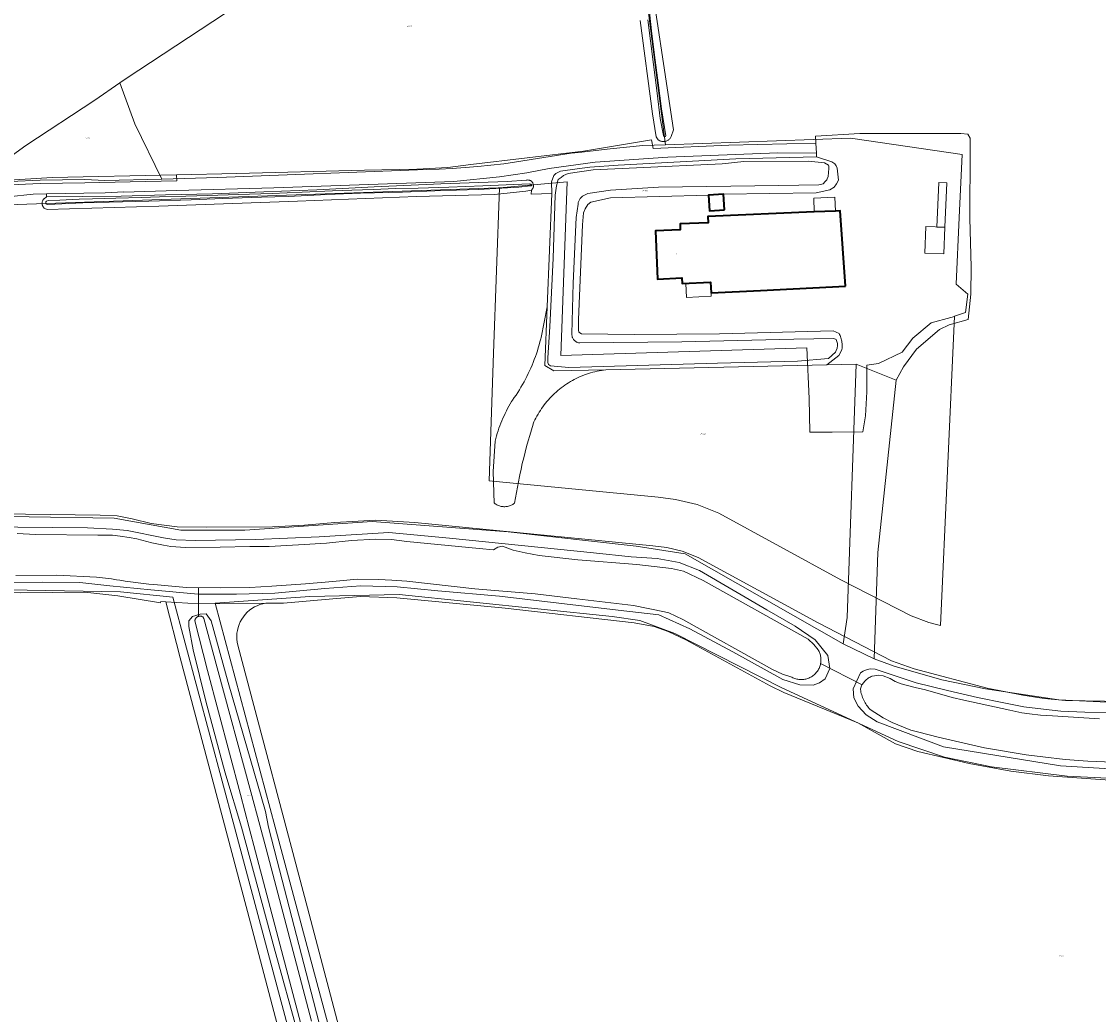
# Model space of a CAD drawing. Header units: metres. Extents: x 250001 to 257773, y 598992 to 609118.
# Tile 233 of 256: x 252673 to 252993, y 601944 to 602239. Entities that reach past the tile are written whole.
import ezdxf
from ezdxf.enums import TextEntityAlignment as Align
from ezdxf.lldxf.tags import DXFTag

# ---------------------------------------------------------------- set-up
doc = ezdxf.new("R2010")
doc.units = ezdxf.units.M
for name, color, linetype, lineweight in [('B-WE-GR-BOUWLAND-GV', 252, 'Continuous', 13), ('B-WE-GR-GROENVOORZIENING-GV', 252, 'Continuous', 18), ('B-WE-KG-GRENS_PERCEEL-G', 150, 'KG-PERCEEL', 18), ('B-WE-KG-GRENS_PERCEEL-S', 150, 'Continuous', 25), ('B-WE-KW-KUNSTWERK_DUIKER-G', 252, 'Continuous', 18), ('B-WE-OG-BEBOUWING-GV', 1, 'Continuous', 35), ('B-WE-OG-BEBOUWING-T18', 7, 'Continuous', 18), ('B-WE-OG-BEBOUWING_LUIFEL-GV', 1, 'Continuous', 18), ('B-WE-OG-BEBOUWING_OVERBOUWING-GV', 1, 'Continuous', 18), ('B-WE-OG-TERREIN_ERF-GV', 7, 'Continuous', 18), ('B-WE-OG-WATER-GV', 252, 'Continuous', 18), ('B-WE-OG-WATER_SLOOT-GV', 252, 'Continuous', 18), ('B-WE-VH-VERHARDING_GESLOTEN-GV', 252, 'Continuous', 18), ('X-XX-AL-REFERENTIE-G', 7, 'Continuous', 18)]:
    doc.layers.add(name, color=color, linetype=linetype, lineweight=lineweight)
doc.styles.add('NLCS-ISO', font='NLCS-ISO.ttf')
doc.styles.add('NLCS-ISO-ANNOTATIEF-T18', font='NLCS-ISO.ttf', dxfattribs={"height": 1.8})
doc.styles.get("Standard").update_dxf_attribs({"font": 'NLCS-ISO.ttf'})
tags = doc.linetypes.add('KG-PERCEEL', pattern='A,5.5,-2,["P",Standard,S=1.8,R=0,X=-0.5,Y=-0.9],-2,5.5,-2,[5,NLCS.SHX,S=0.75,R=0,X=0,Y=0],-2', length=19).pattern_tags.tags
tags[6] = DXFTag(74, 10)

# ---------------------------------------------------------------- blocks, each defined once
blk = doc.blocks.new('SKG-PERCEELNUMMER-SO')
at = {"style": 'NLCS-ISO', "oblique": 10, "flags": 1}
blk.add_attdef('GEMEENTECODE', text='', height=1.8, dxfattribs=at).set_placement((0, 2.6), align=Align.MIDDLE_CENTER)
at = {"style": 'NLCS-ISO', "oblique": 10}
blk.add_attdef('SECTIE', text='', height=1.8, dxfattribs=at).set_placement((-0.5, 0), align=Align.MIDDLE_RIGHT)
blk.add_attdef('PERCEELNUMMER', text='', height=1.8, dxfattribs=at).set_placement((0.5, 0), align=Align.MIDDLE_LEFT)
blk = doc.blocks.new('BS2021-132-Xref-KAD-20210617')
at = {"layer": 'B-WE-KG-GRENS_PERCEEL-G', "flags": 128}
for points in [[(252702.447, 602221.157), (252704.319, 602222.462), (252789.16, 602278.367), (252849.189, 602318.661)], [(252849.189, 602318.661), (252858.895, 602247.399), (252864.62, 602202.781)], [(252658.823, 602191.263), (252674.54, 602202.516), (252695.048, 602216), (252702.447, 602221.157)], [(252702.447, 602221.157), (252706.856, 602208.99), (252714.89, 602192.578)], [(252864.62, 602202.781), (252919.54, 602204.703), (252952.731, 602199.916), (252951.887, 602181.144), (252950.982, 602161.39), (252954.482, 602158.373), (252953.789, 602152.927), (252950.542, 602151.795)], [(252838.891, 602200.507), (252848.129, 602201.536), (252857.91, 602202.546), (252864.62, 602202.781)], [(252820.352, 602197.681), (252836.613, 602200.258)], [(252836.613, 602200.258), (252838.891, 602200.507)], [(252714.89, 602192.578), (252731.591, 602193.019), (252793.477, 602195.421)], [(252820.352, 602197.681), (252816.533, 602197.151), (252812.706, 602196.69), (252808.87, 602196.298), (252805.028, 602195.975), (252801.182, 602195.721), (252797.331, 602195.536), (252793.477, 602195.421)], [(252656.678, 602189.728), (252666.757, 602191.365), (252669.935, 602191.882), (252678.799, 602192.229), (252692.021, 602192.467), (252697.965, 602192.131), (252714.89, 602192.578)], [(252338.905, 602091.188), (252543.585, 602140.098), (252614.206, 602157.282), (252618.162, 602159.071), (252627.885, 602164.383), (252652.57, 602180.482), (252658.439, 602182.752), (252663.308, 602184.716), (252663.336, 602184.723), (252814.877, 602189.942), (252815.264, 602189.976)], [(252815.264, 602189.976), (252813.536, 602140.856), (252812.203, 602102.94), (252862.385, 602098.017), (252867.586, 602097.396), (252874.023, 602095.845), (252880.499, 602093.245), (252916.727, 602073.483), (252937.638, 602062.761), (252942.892, 602060.834), (252945.571, 602060.124), (252946.334, 602059.921), (252950.542, 602151.795)], [(252815.264, 602189.976), (252835.339, 602191.76)], [(252950.542, 602151.795), (252950.496, 602151.779), (252949.417, 602151.483), (252943.585, 602149.889), (252938.111, 602145.328), (252934.973, 602141.105), (252927.924, 602137.767), (252924.428, 602137.255), (252924.463, 602129.311), (252923.999, 602122.208), (252923.247, 602117.456), (252914.174, 602117.402), (252907.464, 602117.341), (252907.26, 602127.375), (252906.624, 602142.436), (252833.524, 602140.153), (252835.339, 602191.76)], [(253201.844, 602144.349), (253201.42, 602144.227), (253189.138, 602141.709), (253176.494, 602140.318), (253164.234, 602140.442), (253147.576, 602142.423), (253135.438, 602144.949), (253123.878, 602147.518), (253116.072, 602148.489), (253110.252, 602148.171), (253104.68, 602146.878), (253097.554, 602143.446), (253087.17, 602136.682), (253084.046, 602134.126), (253081.3, 602130.626), (253078.27, 602125.451), (253075.422, 602119.915), (253073.658, 602113.742), (253072.816, 602107.084), (253073.008, 602100.286), (253074.74, 602093.787), (253082.284, 602074.784), (253085.342, 602064.895), (253087.406, 602056.1), (253086.706, 602047.913), (253084.58, 602040.91), (253080.73, 602032.979), (253074.444, 602026.064), (253066.61, 602020.595), (253058.204, 602016.979), (253047.324, 602014.637), (253038.446, 602013.506), (253028.432, 602013.28), (253012.302, 602013.3), (252999.398, 602013.754), (252978.4, 602015.195), (252967.244, 602016.598), (252954.814, 602018.867), (252939.554, 602022.471), (252932.944, 602024.763), (252921.792, 602031.009), (252899.738, 602040.024), (252895.696, 602041.943), (252870.694, 602055.608), (252865.412, 602058.126), (252861.284, 602059.635), (252855.254, 602060.683), (252816.922, 602065.071), (252784.796, 602068.175), (252773.98, 602068.515)], [(252372.177, 601993.033), (252379.164, 601994.452), (252387.141, 601996.555), (252394.908, 601999.777), (252401.509, 602003.044), (252407.859, 602007.331), (252414.423, 602012.93), (252418.709, 602017.091), (252432.993, 602033.236), (252454.012, 602050.875), (252464.282, 602058.125), (252475.301, 602064.312), (252486.929, 602070.239), (252498.521, 602075.334), (252518.095, 602081.747), (252530.127, 602085.118), (252542.195, 602087.785), (252554.588, 602089.572), (252566.53, 602090.43), (252578.506, 602090.46), (252614.99, 602093.833), (252620.542, 602094.101), (252626.432, 602094.05), (252644.651, 602093.4), (252674.357, 602092.949), (252696.607, 602092.669), (252701.691, 602092.477), (252706.094, 602091.564), (252711.712, 602090.191), (252719.437, 602089.276), (252728.231, 602089.11), (252747.791, 602089.27), (252757.343, 602089.673), (252766.331, 602090.51), (252778.44, 602091.216), (252790.09, 602090.54), (252860.826, 602083.6), (252865.016, 602083.1), (252869.606, 602081.994), (252874.302, 602080.109), (252909.93, 602060.674), (252931.81, 602049.454), (252938.524, 602046.991), (252960.202, 602041.246), (252970.76, 602039.208), (252977.154, 602038.204), (252983.53, 602037.586), (253018.336, 602036.978), (253030.418, 602036.692), (253039.448, 602037.09)], [(252290.096, 601963.77), (252290.487, 601963.78), (252293.205, 601964.452), (252296.849, 601965.12), (252303.875, 601966.057), (252309.429, 601966.756), (252322.648, 601967.794), (252338.052, 601968.346), (252353.835, 601968.884), (252362.935, 601969.466), (252370.689, 601970.591), (252377.919, 601972.095), (252390.682, 601975.63), (252406.489, 601981.16), (252411.557, 601983.504), (252414.601, 601985.086), (252418.362, 601987.571), (252425.841, 601993.731), (252431.071, 601998.314), (252437.825, 602004.815), (252445.419, 602012.723), (252451.027, 602019.342), (252458.653, 602026.649), (252464.357, 602031.454), (252470.402, 602035.754), (252482.391, 602042.522), (252491.509, 602047.487), (252497.473, 602050.464), (252509.427, 602055.257), (252518.739, 602058.609), (252530.051, 602061.906), (252535.504, 602063.391), (252542.414, 602065.038), (252548.617, 602066.097), (252554.71, 602066.837), (252560.786, 602067.41), (252572.251, 602067.99), (252579.743, 602068.223), (252605.09, 602070.412), (252618.093, 602071.276), (252672.783, 602069.599), (252692.067, 602069.798), (252701.8, 602068.742), (252714.555, 602066.655), (252714.662, 602067.016), (252716.143, 602066.925)], [(252773.98, 602068.515), (252765.791, 602067.878), (252751.094, 602066.591), (252745.804, 602066.536)], [(252765.058, 601881.205), (252741.264, 601971.503), (252720.395, 602050.345), (252716.143, 602066.925)], [(252745.804, 602066.536), (252725.89, 602066.329), (252716.143, 602066.925)], [(252737.512, 602054.066), (252737.333, 602054.935), (252737.232, 602055.816), (252737.207, 602056.703), (252737.261, 602057.588), (252737.392, 602058.466), (252737.599, 602059.328), (252737.881, 602060.169), (252738.236, 602060.983), (252738.661, 602061.762), (252739.152, 602062.5), (252739.706, 602063.193), (252740.318, 602063.835), (252740.985, 602064.42), (252741.7, 602064.945), (252742.459, 602065.405), (252743.254, 602065.797), (252744.082, 602066.118), (252744.934, 602066.365), (252745.804, 602066.536)], [(252781.266, 601888.373), (252758.18, 601975.986), (252737.512, 602054.066)]]:
    blk.add_lwpolyline(points, dxfattribs=at)
at = {"layer": 'B-WE-KG-GRENS_PERCEEL-S', "xscale": 0.2, "yscale": 0.2, "zscale": 0.2}
for p, values in [((252788.327, 602237.937), {'PERCEELNUMMER': '454', 'SECTIE': 'M'}), ((252692.597, 602204.8), {'PERCEELNUMMER': '455', 'SECTIE': 'M'}), ((252858.284, 602189.152), {'PERCEELNUMMER': '456', 'SECTIE': 'M'}), ((252875.522, 602116.839), {'PERCEELNUMMER': '548', 'SECTIE': 'M'}), ((252740.862, 602009.398), {'PERCEELNUMMER': '224', 'SECTIE': 'M'}), ((252982.02, 601961.718), {'PERCEELNUMMER': '200', 'SECTIE': 'M'})]:
    blk.add_blockref('SKG-PERCEELNUMMER-SO', p, dxfattribs=at).add_auto_attribs(values)
blk = doc.blocks.new('BS2021-132-Xref-BGT-GRIJS-20210617-aangepast')
at = {"layer": 'B-WE-GR-BOUWLAND-GV', "flags": 128}
for points in [[(252667.997, 602192.119), (252682.328, 602193.024), (252719.316, 602193.832), (252737.241, 602194.224), (252775.182, 602195.177), (252790.74, 602195.494), (252799.947, 602195.971), (252806.774, 602196.923), (252840.27, 602200.892), (252860.431, 602204.226), (252860.915, 602201.676), (252883.428, 602202.699), (252909.31, 602203.201), (252909.233, 602205.349), (252922.384, 602206.14), (252952.374, 602206.14), (252954.412, 602205.919), (252955.152, 602204.755), (252955.152, 602201.156), (252955.047, 602180.942), (252955.47, 602166.443), (252955.33, 602158.369), (252954.599, 602150.873), (252948.871, 602149.225), (252946.026, 602147.911), (252939.24, 602142.001), (252935.299, 602136.747), (252933.11, 602132.807), (252927.731, 602081.617), (252926.631, 602049.991), (252932.541, 602047.797), (252946.687, 602043.723), (252959.698, 602041.13), (252981.541, 602037.803), (252997.807, 602036.988)], [(252859.128, 602259.182), (252866.935, 602207.178), (252866.299, 602205.269), (252866.266, 602205.189), (252866.179, 602205.01), (252866.077, 602204.838), (252865.963, 602204.674), (252865.835, 602204.521), (252865.696, 602204.378), (252865.545, 602204.247), (252865.385, 602204.128), (252865.215, 602204.023), (252865.038, 602203.931), (252864.854, 602203.854), (252864.664, 602203.792), (252864.47, 602203.745), (252864.273, 602203.714), (252864.074, 602203.699), (252863.874, 602203.699), (252863.675, 602203.716), (252863.478, 602203.749), (252863.285, 602203.797), (252863.095, 602203.861), (252862.912, 602203.939), (252862.435, 602204.205), (252861.836, 602205.107), (252860.79, 602211.973), (252857.076, 602239.706)], [(252624.834, 602093.021), (252700.774, 602091.768), (252720.574, 602088.26), (252739.622, 602088.26), (252777.467, 602090.766), (252817.818, 602087.758), (252855.914, 602083.498), (252870.45, 602081.242), (252917.407, 602054.411), (252918.566, 602062.244), (252921.309, 602137.589), (252912.508, 602137.388), (252846.834, 602135.89), (252846.212, 602135.81), (252845.563, 602135.71), (252844.917, 602135.594), (252844.275, 602135.463), (252843.635, 602135.316), (252842.999, 602135.153), (252842.367, 602134.975), (252841.74, 602134.782), (252841.118, 602134.573), (252840.501, 602134.349), (252839.89, 602134.11), (252839.285, 602133.857), (252838.686, 602133.589), (252838.094, 602133.306), (252837.508, 602133.009), (252836.931, 602132.698), (252836.361, 602132.372), (252835.799, 602132.033), (252835.245, 602131.68), (252834.701, 602131.314), (252834.165, 602130.935), (252833.639, 602130.543), (252833.122, 602130.138), (252832.616, 602129.721), (252832.12, 602129.291), (252831.635, 602128.85), (252831.16, 602128.396), (252830.696, 602127.932), (252830.245, 602127.456), (252829.804, 602126.969), (252829.376, 602126.472), (252828.96, 602125.964), (252828.557, 602125.446), (252828.166, 602124.919), (252827.788, 602124.383), (252827.424, 602123.837), (252827.073, 602123.282), (252826.735, 602122.72), (252826.411, 602122.149), (252826.102, 602121.57), (252825.806, 602120.984), (252825.525, 602120.391), (252825.259, 602119.792), (252825.237, 602119.741), (252824.737, 602118.08), (252824.252, 602116.414), (252823.782, 602114.743), (252823.328, 602113.068), (252822.89, 602111.389), (252822.467, 602109.707), (252822.059, 602108.02), (252821.667, 602106.33), (252821.291, 602104.636), (252821.183, 602104.137), (252819.701, 602096.221), (252819.477, 602096.058), (252819.243, 602095.907), (252819.001, 602095.77), (252818.752, 602095.648), (252818.496, 602095.54), (252818.235, 602095.446), (252817.968, 602095.369), (252817.698, 602095.306), (252817.424, 602095.259), (252817.148, 602095.228), (252816.871, 602095.213), (252816.593, 602095.214), (252816.316, 602095.231), (252816.04, 602095.264), (252815.767, 602095.313), (252815.497, 602095.377), (252815.231, 602095.457), (252814.97, 602095.552), (252814.715, 602095.662), (252814.466, 602095.786), (252814.226, 602095.925), (252813.993, 602096.077), (252813.77, 602096.242), (252813.697, 602096.301), (252813.411, 602105.623), (252814, 602114.675), (252814.192, 602115.452), (252814.401, 602116.225), (252814.624, 602116.993), (252814.863, 602117.757), (252815.117, 602118.516), (252815.386, 602119.269), (252815.67, 602120.018), (252815.97, 602120.76), (252816.284, 602121.496), (252816.612, 602122.226), (252816.955, 602122.949), (252817.313, 602123.665), (252817.684, 602124.373), (252818.07, 602125.074), (252818.47, 602125.768), (252818.883, 602126.453), (252819.144, 602126.87), (252819.672, 602127.619), (252820.187, 602128.378), (252820.689, 602129.145), (252821.177, 602129.921), (252821.652, 602130.706), (252822.113, 602131.498), (252822.56, 602132.299), (252822.992, 602133.107), (252823.411, 602133.923), (252823.816, 602134.746), (252824.206, 602135.576), (252824.581, 602136.412), (252824.942, 602137.255), (252825.288, 602138.104), (252825.619, 602138.959), (252825.935, 602139.819), (252826.236, 602140.685), (252826.522, 602141.557), (252826.793, 602142.433), (252827.049, 602143.313), (252827.288, 602144.198), (252827.513, 602145.087), (252827.613, 602145.503), (252829.432, 602154.608), (252830.839, 602188.273), (252824.723, 602188.055), (252824.79, 602189.294), (252823.095, 602189.026), (252813.741, 602188.008), (252790.636, 602187.366), (252755.214, 602185.981), (252714.073, 602184.549), (252680.814, 602183.5), (252680.134, 602183.842), (252679.997, 602183.948), (252679.87, 602184.066), (252679.755, 602184.195), (252679.652, 602184.334), (252679.563, 602184.482), (252679.487, 602184.637), (252679.427, 602184.799), (252679.381, 602184.966), (252679.351, 602185.136), (252679.337, 602185.309), (252679.339, 602185.482), (252679.356, 602185.654), (252679.39, 602185.823), (252679.439, 602185.989), (252679.504, 602186.15), (252679.582, 602186.304), (252679.675, 602186.449), (252679.781, 602186.586), (252679.899, 602186.713), (252679.935, 602186.747), (252680.668, 602187.312), (252680.616, 602188.152), (252676.683, 602188.052), (252669.223, 602187.335)], [(253000, 602014.361), (252984.025, 602015.101), (252961.536, 602017.88), (252947.513, 602020.79), (252933.754, 602025.42), (252899.226, 602041.427), (252867.344, 602057.567), (252857.025, 602061.403), (252848.728, 602062.563), (252785.455, 602069.076), (252758.864, 602068.547), (252730.818, 602066.563), (252748.639, 602000), (252780.972, 601879.238), (252785.778, 601881.367), (252896.787, 601930.534), (252900.161, 601931.433), (253000, 601902.165)], [(252575.521, 601796.036), (252768.22, 601881.516), (252767.67, 601883.572), (252736.501, 602000), (252718.214, 602068.312), (252702.603, 602069.899), (252630.372, 602071.222)]]:
    blk.add_lwpolyline(points, dxfattribs=at)
at = {"layer": 'B-WE-GR-GROENVOORZIENING-GV', "flags": 128}
for points in [[(252997.807, 602036.988), (252981.541, 602037.803), (252959.698, 602041.13), (252946.687, 602043.723), (252932.541, 602047.797), (252926.631, 602049.991), (252926.609, 602049.999), (252917.407, 602054.411), (252870.45, 602081.242), (252855.914, 602083.498), (252817.818, 602087.758), (252777.467, 602090.766), (252739.622, 602088.26), (252720.574, 602088.26), (252700.774, 602091.768), (252624.834, 602093.021)], [(252661.592, 602089.246), (252692.865, 602088.927), (252700.216, 602088.564), (252704.668, 602088.145), (252715.422, 602085.975), (252719.189, 602085.322), (252724.819, 602085.132), (252742.891, 602085.42), (252761.686, 602086.232), (252782.42, 602087.557), (252800.399, 602085.834), (252843.182, 602081.531), (252854.416, 602080.349), (252854.408, 602080.344), (252862.138, 602079.838), (252868.709, 602078.648), (252874.711, 602076.214), (252894.742, 602064.519), (252903.149, 602059.666), (252909.103, 602055.657), (252912.891, 602051.013), (252913.453, 602047.111), (252912.055, 602044.071), (252910.326, 602042.907), (252908.5, 602042.198), (252904.498, 602042.268), (252899.47, 602043.868), (252884.662, 602052.035), (252871.801, 602058.909), (252862.606, 602063.121), (252850.563, 602064.42), (252815.286, 602068.596), (252796.952, 602070.257), (252784.882, 602071.426), (252774.08, 602071.698), (252763.369, 602070.941), (252748.529, 602069.497), (252737.078, 602069.261), (252725.686, 602069.228), (252711.647, 602070.518), (252699.422, 602071.696), (252690.602, 602072.647), (252679.528, 602072.767), (252663.929, 602072.635)], [(252630.372, 602071.222), (252702.603, 602069.899), (252718.214, 602068.312), (252736.501, 602000), (252767.67, 601883.572), (252768.22, 601881.516), (252575.521, 601796.036)], [(252780.972, 601879.238), (252748.639, 602000), (252730.818, 602066.563), (252758.864, 602068.547), (252785.455, 602069.076), (252848.728, 602062.563), (252857.025, 602061.403), (252867.344, 602057.567), (252899.226, 602041.427), (252933.754, 602025.42), (252947.513, 602020.79), (252961.536, 602017.88), (252984.025, 602015.101), (253000, 602014.361)], [(253000, 602017.12), (252981.975, 602018.17), (252947.232, 602023.884), (252927.534, 602031.229), (252924.265, 602033.376), (252921.857, 602035.904), (252920.598, 602038.378), (252920.335, 602041.039), (252922.517, 602045.823), (252923.396, 602046.34), (252924.496, 602046.8), (252925.537, 602046.982), (252926.888, 602046.924), (252927.203, 602046.811), (252939.132, 602042.886), (252948.391, 602040.544), (252957.303, 602038.476), (252965.19, 602036.888), (252971.14, 602035.71), (252976.95, 602035.022), (252982.052, 602034.489), (252989.229, 602034.191), (253000, 602033.93)], [(252670.036, 602190.885), (252678.809, 602191.229), (252692.01, 602191.466), (252705.473, 602191.708), (252719.355, 602192.027), (252719.316, 602193.832), (252682.328, 602193.024), (252667.997, 602192.119)], [(252755.498, 601937.974), (252748.269, 601964.074), (252738.595, 602000), (252733.912, 602015.445), (252733.267, 602017.941), (252728.026, 602037.43), (252724.249, 602052.635), (252722.988, 602059.653), (252722.945, 602061.296), (252724.018, 602062.55), (252726.352, 602063.316), (252728.071, 602063.327), (252729.593, 602061.304), (252734.62, 602042.963), (252745.702, 602004.614), (252746.577, 602000), (252749.208, 601989.946), (252759.964, 601948.266), (252771.119, 601905.2)]]:
    blk.add_lwpolyline(points, dxfattribs=at)
for points in [[(252909.437, 602200.308), (252898.007, 602200.381), (252865.329, 602199.09), (252843.733, 602197.579), (252830.055, 602195.714), (252823.443, 602194.401), (252815.313, 602193.239), (252801.723, 602191.901), (252748.251, 602189.979), (252719.395, 602189.135), (252703.493, 602188.732), (252703.495, 602188.738), (252698.125, 602188.443), (252691.703, 602188.424), (252691.706, 602188.433), (252680.616, 602188.152), (252680.668, 602187.312), (252691.434, 602187.349), (252702.821, 602187.534), (252716.02, 602187.843), (252729.948, 602188.228), (252745.259, 602188.734), (252760.946, 602189.399), (252778.05, 602190.259), (252797.848, 602191.128), (252817.523, 602191.831), (252823.181, 602192.23), (252823.343, 602192.27), (252823.508, 602192.295), (252823.676, 602192.304), (252823.843, 602192.297), (252824.008, 602192.274), (252824.171, 602192.235), (252824.33, 602192.181), (252824.482, 602192.111), (252824.627, 602192.028), (252824.764, 602191.931), (252824.89, 602191.822), (252825.006, 602191.701), (252825.109, 602191.57), (252825.16, 602191.496), (252825.382, 602190.613), (252825.377, 602190.448), (252825.356, 602190.285), (252825.32, 602190.125), (252825.268, 602189.969), (252825.201, 602189.818), (252825.12, 602189.675), (252825.026, 602189.541), (252824.918, 602189.416), (252824.8, 602189.302), (252824.79, 602189.294), (252824.723, 602188.055), (252830.839, 602188.273), (252830.72, 602191.734), (252831.463, 602193.673), (252832.008, 602194.216), (252833.436, 602194.905), (252838.381, 602195.619), (252842.168, 602196.08), (252850.582, 602196.665), (252885.541, 602198.631), (252909.496, 602199.171)], [(252828.703, 602137.155), (252829.432, 602154.608), (252827.613, 602145.503), (252827.513, 602145.087), (252827.288, 602144.198), (252827.049, 602143.313), (252826.793, 602142.433), (252826.522, 602141.557), (252826.236, 602140.685), (252825.935, 602139.819), (252825.619, 602138.959), (252825.288, 602138.104), (252824.942, 602137.255), (252824.581, 602136.412), (252824.206, 602135.576), (252823.816, 602134.746), (252823.411, 602133.923), (252822.992, 602133.107), (252822.56, 602132.299), (252822.113, 602131.498), (252821.652, 602130.706), (252821.177, 602129.921), (252820.689, 602129.145), (252820.187, 602128.378), (252819.672, 602127.619), (252819.144, 602126.87), (252818.883, 602126.453), (252818.47, 602125.768), (252818.07, 602125.074), (252817.684, 602124.373), (252817.313, 602123.665), (252816.955, 602122.949), (252816.612, 602122.226), (252816.284, 602121.496), (252815.97, 602120.76), (252815.67, 602120.018), (252815.386, 602119.269), (252815.117, 602118.516), (252814.863, 602117.757), (252814.624, 602116.993), (252814.401, 602116.225), (252814.192, 602115.452), (252814, 602114.675), (252813.411, 602105.623), (252813.697, 602096.301), (252813.77, 602096.242), (252813.993, 602096.077), (252814.226, 602095.925), (252814.466, 602095.786), (252814.715, 602095.662), (252814.97, 602095.552), (252815.231, 602095.457), (252815.497, 602095.377), (252815.767, 602095.313), (252816.04, 602095.264), (252816.316, 602095.231), (252816.593, 602095.214), (252816.871, 602095.213), (252817.148, 602095.228), (252817.424, 602095.259), (252817.698, 602095.306), (252817.968, 602095.369), (252818.235, 602095.446), (252818.496, 602095.54), (252818.752, 602095.648), (252819.001, 602095.77), (252819.243, 602095.907), (252819.477, 602096.058), (252819.701, 602096.221), (252821.183, 602104.137), (252821.291, 602104.636), (252821.667, 602106.33), (252822.059, 602108.02), (252822.467, 602109.707), (252822.89, 602111.389), (252823.328, 602113.068), (252823.782, 602114.743), (252824.252, 602116.414), (252824.737, 602118.08), (252825.237, 602119.741), (252825.259, 602119.792), (252825.525, 602120.391), (252825.806, 602120.984), (252826.102, 602121.57), (252826.411, 602122.149), (252826.735, 602122.72), (252827.073, 602123.282), (252827.424, 602123.837), (252827.788, 602124.383), (252828.166, 602124.919), (252828.557, 602125.446), (252828.96, 602125.964), (252829.376, 602126.472), (252829.804, 602126.969), (252830.245, 602127.456), (252830.696, 602127.932), (252831.16, 602128.396), (252831.635, 602128.85), (252832.12, 602129.291), (252832.616, 602129.721), (252833.122, 602130.138), (252833.639, 602130.543), (252834.165, 602130.935), (252834.701, 602131.314), (252835.245, 602131.68), (252835.799, 602132.033), (252836.361, 602132.372), (252836.931, 602132.698), (252837.508, 602133.009), (252838.094, 602133.306), (252838.686, 602133.589), (252839.285, 602133.857), (252839.89, 602134.11), (252840.501, 602134.349), (252841.118, 602134.573), (252841.74, 602134.782), (252842.367, 602134.975), (252842.999, 602135.153), (252843.635, 602135.316), (252844.275, 602135.463), (252844.917, 602135.594), (252845.563, 602135.71), (252846.212, 602135.81), (252846.834, 602135.89), (252831.428, 602135.539)], [(252933.11, 602132.807), (252921.309, 602137.589), (252918.566, 602062.244), (252917.407, 602054.411), (252926.609, 602049.999), (252926.631, 602049.991), (252927.731, 602081.617)]]:
    blk.add_lwpolyline(points, close=True, dxfattribs=at)
at = {"layer": 'B-WE-KW-KUNSTWERK_DUIKER-G', "flags": 128}
for points in [[(252725.852, 602071.137), (252725.774, 602062.611)], [(252910.693, 602048.601), (252923.012, 602042.243)]]:
    blk.add_lwpolyline(points, dxfattribs=at)
at = {"layer": 'B-WE-OG-BEBOUWING-GV', "flags": 128}
for points in [[(252882.093, 602183.404), (252881.809, 602188.104), (252877.428, 602187.84), (252877.712, 602183.14)], [(252918.086, 602160.774), (252916.53, 602183.14), (252915.101, 602183.08), (252908.832, 602182.814), (252877.19, 602181.485), (252877.269, 602179.598), (252868.932, 602179.247), (252869.004, 602177.529), (252861.615, 602177.218), (252862.22, 602162.84), (252869.451, 602163.218), (252869.54, 602161.51), (252877.998, 602161.94), (252878.161, 602158.744), (252892.852, 602159.491)]]:
    blk.add_lwpolyline(points, close=True, dxfattribs=at)
at = {"layer": 'B-WE-OG-BEBOUWING_LUIFEL-GV', "flags": 128}
for points in [[(252945.874, 602191.554), (252945.276, 602178.326), (252947.608, 602178.249), (252948.192, 602191.449)], [(252878.22, 602157.801), (252878.161, 602158.744), (252877.998, 602161.94), (252870.672, 602161.568), (252870.883, 602157.404)]]:
    blk.add_lwpolyline(points, close=True, dxfattribs=at)
at = {"layer": 'B-WE-OG-BEBOUWING_OVERBOUWING-GV', "flags": 128}
for points in [[(252915.101, 602183.08), (252914.928, 602187.15), (252908.659, 602186.883), (252908.832, 602182.814)], [(252941.931, 602178.437), (252941.67, 602170.556), (252947.338, 602170.387), (252947.608, 602178.249)]]:
    blk.add_lwpolyline(points, close=True, dxfattribs=at)
at = {"layer": 'B-WE-OG-TERREIN_ERF-GV', "flags": 128}
for points in [[(252955.047, 602180.942), (252955.152, 602201.156), (252955.152, 602204.755), (252954.412, 602205.919), (252952.374, 602206.14), (252922.384, 602206.14), (252909.233, 602205.349), (252909.31, 602203.201), (252909.437, 602200.308), (252909.496, 602199.171), (252914.057, 602197.725), (252914.956, 602197.112), (252915.348, 602196.538), (252915.591, 602195.835), (252916.022, 602192.275), (252915.464, 602191.15), (252914.776, 602190.173), (252913.427, 602189.385), (252909.345, 602188.513), (252881.809, 602188.104), (252882.093, 602183.404), (252877.712, 602183.14), (252877.428, 602187.84), (252848.217, 602186.99), (252842.465, 602185.76), (252841.494, 602185.006), (252840.686, 602183.748), (252840.282, 602182.525), (252839.978, 602179), (252838.735, 602150.882), (252838.751, 602147.795), (252838.817, 602147.062), (252839.663, 602146.574), (252855.306, 602146.429), (252880.636, 602146.594), (252914.452, 602147.523), (252916.192, 602146.724), (252916.35, 602146.408), (252916.494, 602146.085), (252916.623, 602145.756), (252916.738, 602145.421), (252916.837, 602145.082), (252916.92, 602144.738), (252916.988, 602144.391), (252917.04, 602144.041), (252917.076, 602143.69), (252917.097, 602143.337), (252917.101, 602142.983), (252917.089, 602142.63), (252917.062, 602142.277), (252917.018, 602141.927), (252917.005, 602141.843), (252916.075, 602140.147), (252912.508, 602137.388), (252921.309, 602137.589), (252933.11, 602132.807), (252935.299, 602136.747), (252939.24, 602142.001), (252946.026, 602147.911), (252948.871, 602149.225), (252954.599, 602150.873), (252955.33, 602158.369), (252955.47, 602166.443)], [(252918.086, 602160.774), (252892.852, 602159.491), (252878.161, 602158.744), (252877.998, 602161.94), (252869.54, 602161.51), (252869.451, 602163.218), (252862.22, 602162.84), (252861.615, 602177.218), (252869.004, 602177.529), (252868.932, 602179.247), (252877.269, 602179.598), (252877.19, 602181.485), (252908.832, 602182.814), (252908.659, 602186.883), (252914.928, 602187.15), (252915.101, 602183.08), (252916.53, 602183.14)], [(252941.931, 602178.437), (252947.608, 602178.249), (252947.338, 602170.387), (252941.67, 602170.556)]]:
    blk.add_lwpolyline(points, close=True, dxfattribs=at)
at = {"layer": 'B-WE-OG-WATER-GV', "flags": 128}
for points in [[(252993.566, 602032.212), (252979.659, 602033.041), (252976.078, 602033.222), (252972.749, 602033.666), (252970.487, 602033.972), (252966.959, 602034.702), (252953.295, 602037.695), (252949.797, 602038.522), (252941.885, 602040.802), (252938.841, 602041.51), (252934.692, 602042.613), (252932.874, 602043.25), (252931.404, 602044.153), (252929.292, 602044.978), (252928, 602045.111), (252926.072, 602044.877), (252925.963, 602044.834), (252925.679, 602044.71), (252925.403, 602044.572), (252925.134, 602044.42), (252924.873, 602044.254), (252924.621, 602044.074), (252924.379, 602043.882), (252924.147, 602043.678), (252923.926, 602043.462), (252923.716, 602043.235), (252923.518, 602042.997), (252923.333, 602042.749), (252923.161, 602042.493), (252923.002, 602042.227), (252922.858, 602041.954), (252922.727, 602041.673), (252922.612, 602041.387), (252922.511, 602041.094), (252922.539, 602040.894), (252922.608, 602040.481), (252922.692, 602040.072), (252922.792, 602039.666), (252922.907, 602039.264), (252923.038, 602038.867), (252923.184, 602038.475), (252923.344, 602038.089), (252923.52, 602037.71), (252923.709, 602037.337), (252923.913, 602036.972), (252924.131, 602036.615), (252924.362, 602036.267), (252924.606, 602035.928), (252924.863, 602035.598), (252925.133, 602035.278), (252925.414, 602034.969), (252929.335, 602032.476), (252932.008, 602031.051), (252937.502, 602028.816), (252939.901, 602028.159), (252945.603, 602026.734), (252952.049, 602025.197), (252959.432, 602023.551), (252971.786, 602021.496), (252976.699, 602020.828), (252983.418, 602020.071), (252990.13, 602019.635), (253000, 602019.209)], [(252859.331, 602239.942), (252860.994, 602226.582), (252862.169, 602218.141), (252863.044, 602210.608), (252863.977, 602205.497), (252864.063, 602205.227), (252864.255, 602205.181), (252864.566, 602205.188), (252864.712, 602205.442), (252863.466, 602213.399), (252862.456, 602221.13), (252861.538, 602227.899), (252860.515, 602235.77), (252859.665, 602244.017)], [(252671.53, 602074.783), (252683.722, 602074.902), (252695.536, 602074.251), (252699.979, 602073.74), (252701.483, 602073.52), (252702.414, 602073.373), (252704.01, 602073.085), (252711.074, 602072.206), (252713.601, 602071.986), (252716.789, 602071.696), (252722.212, 602071.174), (252732.485, 602071.069), (252741.079, 602071.203), (252747.603, 602071.635), (252757.629, 602072.332), (252765.771, 602072.98), (252772.946, 602073.692), (252779.309, 602073.549), (252783.305, 602073.388), (252787.698, 602073.107), (252807.933, 602070.821), (252825.912, 602069.267), (252838.231, 602067.83), (252855.082, 602065.808), (252864.28, 602064.014), (252865.646, 602063.71), (252869.798, 602061.705), (252896.44, 602046.787), (252899.331, 602045.424), (252902.161, 602044.532), (252902.435, 602044.394), (252902.715, 602044.27), (252903.001, 602044.161), (252903.292, 602044.068), (252903.588, 602043.989), (252903.888, 602043.927), (252904.19, 602043.88), (252904.495, 602043.848), (252904.8, 602043.833), (252905.106, 602043.834), (252905.412, 602043.851), (252905.716, 602043.883), (252906.019, 602043.932), (252906.318, 602043.996), (252906.613, 602044.076), (252906.904, 602044.171), (252907.19, 602044.282), (252907.469, 602044.407), (252907.742, 602044.546), (252908.006, 602044.699), (252908.263, 602044.867), (252908.51, 602045.047), (252908.748, 602045.24), (252908.975, 602045.445), (252909.191, 602045.661), (252909.396, 602045.889), (252909.588, 602046.127), (252909.768, 602046.375), (252909.935, 602046.632), (252910.087, 602046.897), (252910.226, 602047.17), (252910.35, 602047.45), (252910.46, 602047.735), (252910.555, 602048.027), (252910.634, 602048.322), (252910.697, 602048.622), (252910.745, 602048.924), (252910.777, 602049.228), (252910.793, 602049.534), (252910.793, 602049.84), (252910.777, 602050.146), (252910.745, 602050.45), (252910.698, 602050.753), (252910.634, 602051.052), (252910.555, 602051.348), (252910.461, 602051.639), (252910.352, 602051.925), (252910.227, 602052.205), (252910.089, 602052.477), (252909.978, 602052.672), (252908.664, 602054.305), (252906.959, 602055.796), (252875.806, 602073.24), (252869.944, 602076.071), (252866.415, 602076.857), (252856.122, 602077.996), (252838.541, 602079.385), (252827.102, 602080.756), (252822.908, 602081.479), (252819.339, 602082.341), (252816.188, 602083.451), (252814.758, 602083.197), (252813.536, 602082.412), (252809.243, 602082.752), (252787.697, 602084.829), (252783.208, 602085.415), (252778.555, 602085.558), (252771.284, 602085.195), (252763.848, 602084.389), (252755.528, 602083.85), (252746.855, 602083.425), (252741.111, 602083.365), (252732.212, 602083.179), (252721.994, 602083.091), (252717.6, 602083.417), (252715.398, 602083.755), (252711.914, 602084.498), (252707.499, 602085.613), (252705.179, 602086.041), (252702.538, 602086.484), (252700.233, 602086.741), (252695.935, 602086.718), (252677.42, 602086.942), (252671.974, 602087.197)], [(252759.386, 601942.326), (252745.93, 601993.513), (252744.061, 602000.603), (252741.341, 602010.444), (252731.343, 602047.357), (252727.356, 602061.983), (252727.12, 602062.46), (252727.003, 602062.527), (252726.859, 602062.592), (252726.709, 602062.642), (252726.554, 602062.676), (252726.397, 602062.695), (252726.239, 602062.698), (252726.081, 602062.685), (252725.926, 602062.656), (252725.774, 602062.611), (252725.628, 602062.551), (252725.488, 602062.477), (252725.356, 602062.389), (252725.234, 602062.289), (252725.123, 602062.176), (252725.024, 602062.053), (252724.938, 602061.92), (252724.865, 602061.78), (252724.807, 602061.633), (252724.764, 602061.48), (252724.737, 602061.324), (252728.451, 602046.551), (252738.349, 602009.7), (252740.87, 601999.762), (252742.739, 601992.673), (252756.184, 601941.524)]]:
    blk.add_lwpolyline(points, dxfattribs=at)
for points in [[(252911.832, 602197.441), (252907.144, 602197.93), (252887.885, 602197.846), (252881.403, 602197.069), (252855.946, 602195.957), (252843.151, 602195.288), (252835.633, 602194.227), (252834.254, 602193.588), (252833.627, 602193.082), (252832.753, 602192.416), (252832.248, 602190.571), (252831.841, 602187.823), (252831.271, 602169.104), (252830.202, 602148.663), (252829.589, 602139.494), (252829.663, 602138.023), (252829.878, 602137.463), (252830.39, 602137.063), (252835.881, 602136.581), (252880.028, 602137.871), (252903.838, 602138.485), (252913.015, 602139.218), (252915.109, 602141.177), (252915.33, 602141.675), (252915.607, 602142.29), (252915.706, 602143.075), (252915.692, 602143.742), (252915.319, 602144.865), (252914.616, 602145.198), (252902.758, 602145.001), (252869.509, 602144.229), (252839.15, 602143.896), (252838.951, 602143.916), (252838.753, 602143.953), (252838.559, 602144.005), (252838.37, 602144.073), (252838.187, 602144.155), (252838.011, 602144.252), (252837.843, 602144.362), (252837.685, 602144.486), (252837.537, 602144.621), (252837.4, 602144.768), (252837.275, 602144.925), (252837.163, 602145.092), (252837.065, 602145.267), (252836.981, 602145.45), (252836.912, 602145.638), (252836.858, 602145.832), (252836.82, 602146.029), (252836.797, 602146.228), (252836.791, 602146.429), (252836.8, 602146.63), (252837.126, 602161.662), (252838.015, 602181.161), (252838.622, 602185.115), (252838.65, 602185.342), (252838.694, 602185.567), (252838.753, 602185.788), (252838.827, 602186.004), (252838.916, 602186.214), (252839.02, 602186.418), (252839.138, 602186.614), (252839.269, 602186.801), (252839.414, 602186.979), (252839.57, 602187.146), (252839.737, 602187.302), (252839.915, 602187.445), (252840.102, 602187.576), (252840.299, 602187.694), (252840.503, 602187.797), (252840.713, 602187.886), (252841.504, 602188.334), (252848.222, 602189.295), (252862.519, 602190.146), (252898.319, 602190.679), (252910.212, 602190.899), (252911.453, 602191.186), (252912.078, 602191.809), (252912.53, 602192.341), (252912.697, 602192.692), (252912.915, 602193.335), (252913.155, 602195.689), (252913.11, 602196.413), (252913.017, 602196.701)], [(252824.543, 602191.048), (252824.189, 602191.191), (252810.333, 602190.602), (252800.21, 602190.144), (252791.097, 602189.887), (252784.463, 602189.725), (252777.71, 602189.459), (252771.398, 602189.233), (252765.618, 602189.069), (252756.648, 602188.665), (252747.76, 602188.264), (252737.653, 602187.996), (252728.641, 602187.692), (252722.098, 602187.471), (252714.219, 602187.282), (252708.841, 602187.096), (252701.274, 602186.873), (252694.278, 602186.683), (252690.384, 602186.599), (252684.615, 602186.325), (252681.153, 602186.19), (252680.676, 602185.999), (252680.488, 602185.844), (252680.415, 602185.491), (252680.461, 602185.241), (252680.604, 602185.124), (252681.077, 602185.064), (252691.452, 602185.477), (252711.103, 602186.04), (252723.648, 602186.41), (252733.089, 602186.804), (252744.579, 602187.201), (252752.487, 602187.441), (252763.914, 602187.968), (252773.967, 602188.415), (252786.464, 602188.663), (252796.096, 602189.061), (252808.901, 602189.477), (252815.932, 602189.879), (252820.996, 602190.218), (252824.464, 602190.544), (252824.724, 602190.59), (252824.793, 602190.641), (252824.758, 602190.862)]]:
    blk.add_lwpolyline(points, close=True, dxfattribs=at)
at = {"layer": 'B-WE-OG-WATER_SLOOT-GV', "flags": 128}
for points in [[(253000, 602033.93), (252989.229, 602034.191), (252982.052, 602034.489), (252976.95, 602035.022), (252971.14, 602035.71), (252965.19, 602036.888), (252957.303, 602038.476), (252948.391, 602040.544), (252939.132, 602042.886), (252927.203, 602046.811), (252926.888, 602046.924), (252925.537, 602046.982), (252924.496, 602046.8), (252923.396, 602046.34), (252922.517, 602045.823), (252920.335, 602041.039), (252920.598, 602038.378), (252921.857, 602035.904), (252924.265, 602033.376), (252927.534, 602031.229), (252947.232, 602023.884), (252981.975, 602018.17), (253000, 602017.12)], [(253000, 602019.209), (252990.13, 602019.635), (252983.418, 602020.071), (252976.699, 602020.828), (252971.786, 602021.496), (252959.432, 602023.551), (252952.049, 602025.197), (252945.603, 602026.734), (252939.901, 602028.159), (252937.502, 602028.816), (252932.008, 602031.051), (252929.335, 602032.476), (252925.414, 602034.969), (252925.133, 602035.278), (252924.863, 602035.598), (252924.606, 602035.928), (252924.362, 602036.267), (252924.131, 602036.615), (252923.913, 602036.972), (252923.709, 602037.337), (252923.52, 602037.71), (252923.344, 602038.089), (252923.184, 602038.475), (252923.038, 602038.867), (252922.907, 602039.264), (252922.792, 602039.666), (252922.692, 602040.072), (252922.608, 602040.481), (252922.539, 602040.894), (252922.511, 602041.094), (252922.612, 602041.387), (252922.727, 602041.673), (252922.858, 602041.954), (252923.002, 602042.227), (252923.161, 602042.493), (252923.333, 602042.749), (252923.518, 602042.997), (252923.716, 602043.235), (252923.926, 602043.462), (252924.147, 602043.678), (252924.379, 602043.882), (252924.621, 602044.074), (252924.873, 602044.254), (252925.134, 602044.42), (252925.403, 602044.572), (252925.679, 602044.71), (252925.963, 602044.834), (252926.072, 602044.877), (252928, 602045.111), (252929.292, 602044.978), (252931.404, 602044.153), (252932.874, 602043.25), (252934.692, 602042.613), (252938.841, 602041.51), (252941.885, 602040.802), (252949.797, 602038.522), (252953.295, 602037.695), (252966.959, 602034.702), (252970.487, 602033.972), (252972.749, 602033.666), (252976.078, 602033.222), (252979.659, 602033.041), (252993.566, 602032.212)], [(252857.076, 602239.706), (252860.79, 602211.973), (252861.836, 602205.107), (252862.435, 602204.205), (252862.912, 602203.939), (252863.095, 602203.861), (252863.285, 602203.797), (252863.478, 602203.749), (252863.675, 602203.716), (252863.874, 602203.699), (252864.074, 602203.699), (252864.273, 602203.714), (252864.47, 602203.745), (252864.664, 602203.792), (252864.854, 602203.854), (252865.038, 602203.931), (252865.215, 602204.023), (252865.385, 602204.128), (252865.545, 602204.247), (252865.696, 602204.378), (252865.835, 602204.521), (252865.963, 602204.674), (252866.077, 602204.838), (252866.179, 602205.01), (252866.266, 602205.189), (252866.299, 602205.269), (252866.935, 602207.178), (252859.128, 602259.182)], [(252859.665, 602244.017), (252860.515, 602235.77), (252861.538, 602227.899), (252862.456, 602221.13), (252863.466, 602213.399), (252864.712, 602205.442), (252864.566, 602205.188), (252864.255, 602205.181), (252864.063, 602205.227), (252863.977, 602205.497), (252863.044, 602210.608), (252862.169, 602218.141), (252860.994, 602226.582), (252859.331, 602239.942)], [(252663.929, 602072.635), (252679.528, 602072.767), (252690.602, 602072.647), (252699.422, 602071.696), (252711.647, 602070.518), (252725.686, 602069.228), (252737.078, 602069.261), (252748.529, 602069.497), (252763.369, 602070.941), (252774.08, 602071.698), (252784.882, 602071.426), (252796.952, 602070.257), (252815.286, 602068.596), (252850.563, 602064.42), (252862.606, 602063.121), (252871.801, 602058.909), (252884.662, 602052.035), (252899.47, 602043.868), (252904.498, 602042.268), (252908.5, 602042.198), (252910.326, 602042.907), (252912.055, 602044.071), (252913.453, 602047.111), (252912.891, 602051.013), (252909.103, 602055.657), (252903.149, 602059.666), (252894.742, 602064.519), (252874.711, 602076.214), (252868.709, 602078.648), (252862.138, 602079.838), (252854.408, 602080.344), (252854.416, 602080.349), (252843.182, 602081.531), (252800.399, 602085.834), (252782.42, 602087.557), (252761.686, 602086.232), (252742.891, 602085.42), (252724.819, 602085.132), (252719.189, 602085.322), (252715.422, 602085.975), (252704.668, 602088.145), (252700.216, 602088.564), (252692.865, 602088.927), (252661.592, 602089.246)], [(252671.974, 602087.197), (252677.42, 602086.942), (252695.935, 602086.718), (252700.233, 602086.741), (252702.538, 602086.484), (252705.179, 602086.041), (252707.499, 602085.613), (252711.914, 602084.498), (252715.398, 602083.755), (252717.6, 602083.417), (252721.994, 602083.091), (252732.212, 602083.179), (252741.111, 602083.365), (252746.855, 602083.425), (252755.528, 602083.85), (252763.848, 602084.389), (252771.284, 602085.195), (252778.555, 602085.558), (252783.208, 602085.415), (252787.697, 602084.829), (252809.243, 602082.752), (252813.536, 602082.412), (252814.758, 602083.197), (252816.188, 602083.451), (252819.339, 602082.341), (252822.908, 602081.479), (252827.102, 602080.756), (252838.541, 602079.385), (252856.122, 602077.996), (252866.415, 602076.857), (252869.944, 602076.071), (252875.806, 602073.24), (252906.959, 602055.796), (252908.664, 602054.305), (252909.978, 602052.672), (252910.089, 602052.477), (252910.227, 602052.205), (252910.352, 602051.925), (252910.461, 602051.639), (252910.555, 602051.348), (252910.634, 602051.052), (252910.698, 602050.753), (252910.745, 602050.45), (252910.777, 602050.146), (252910.793, 602049.84), (252910.793, 602049.534), (252910.777, 602049.228), (252910.745, 602048.924), (252910.697, 602048.622), (252910.634, 602048.322), (252910.555, 602048.027), (252910.46, 602047.735), (252910.35, 602047.45), (252910.226, 602047.17), (252910.087, 602046.897), (252909.935, 602046.632), (252909.768, 602046.375), (252909.588, 602046.127), (252909.396, 602045.889), (252909.191, 602045.661), (252908.975, 602045.445), (252908.748, 602045.24), (252908.51, 602045.047), (252908.263, 602044.867), (252908.006, 602044.699), (252907.742, 602044.546), (252907.469, 602044.407), (252907.19, 602044.282), (252906.904, 602044.171), (252906.613, 602044.076), (252906.318, 602043.996), (252906.019, 602043.932), (252905.716, 602043.883), (252905.412, 602043.851), (252905.106, 602043.834), (252904.8, 602043.833), (252904.495, 602043.848), (252904.19, 602043.88), (252903.888, 602043.927), (252903.588, 602043.989), (252903.292, 602044.068), (252903.001, 602044.161), (252902.715, 602044.27), (252902.435, 602044.394), (252902.161, 602044.532), (252899.331, 602045.424), (252896.44, 602046.787), (252869.798, 602061.705), (252865.646, 602063.71), (252864.28, 602064.014), (252855.082, 602065.808), (252838.231, 602067.83), (252825.912, 602069.267), (252807.933, 602070.821), (252787.698, 602073.107), (252783.305, 602073.388), (252779.309, 602073.549), (252772.946, 602073.692), (252765.771, 602072.98), (252757.629, 602072.332), (252747.603, 602071.635), (252741.079, 602071.203), (252732.485, 602071.069), (252722.212, 602071.174), (252716.789, 602071.696), (252713.601, 602071.986), (252711.074, 602072.206), (252704.01, 602073.085), (252702.414, 602073.373), (252701.483, 602073.52), (252699.979, 602073.74), (252695.536, 602074.251), (252683.722, 602074.902), (252671.53, 602074.783)], [(252771.119, 601905.2), (252759.964, 601948.266), (252749.208, 601989.946), (252746.577, 602000), (252745.702, 602004.614), (252734.62, 602042.963), (252729.593, 602061.304), (252728.071, 602063.327), (252726.352, 602063.316), (252724.018, 602062.55), (252722.945, 602061.296), (252722.988, 602059.653), (252724.249, 602052.635), (252728.026, 602037.43), (252733.267, 602017.941), (252733.912, 602015.445), (252738.595, 602000), (252748.269, 601964.074), (252755.498, 601937.974)], [(252756.184, 601941.524), (252742.739, 601992.673), (252740.87, 601999.762), (252738.349, 602009.7), (252728.451, 602046.551), (252724.737, 602061.324), (252724.764, 602061.48), (252724.807, 602061.633), (252724.865, 602061.78), (252724.938, 602061.92), (252725.024, 602062.053), (252725.123, 602062.176), (252725.234, 602062.289), (252725.356, 602062.389), (252725.488, 602062.477), (252725.628, 602062.551), (252725.774, 602062.611), (252725.926, 602062.656), (252726.081, 602062.685), (252726.239, 602062.698), (252726.397, 602062.695), (252726.554, 602062.676), (252726.709, 602062.642), (252726.859, 602062.592), (252727.003, 602062.527), (252727.12, 602062.46), (252727.356, 602061.983), (252731.343, 602047.357), (252741.341, 602010.444), (252744.061, 602000.603), (252745.93, 601993.513), (252759.386, 601942.326)]]:
    blk.add_lwpolyline(points, dxfattribs=at)
for points in [[(252914.057, 602197.725), (252909.496, 602199.171), (252885.541, 602198.631), (252850.582, 602196.665), (252842.168, 602196.08), (252838.381, 602195.619), (252833.436, 602194.905), (252832.008, 602194.216), (252831.463, 602193.673), (252830.72, 602191.734), (252830.839, 602188.273), (252829.432, 602154.608), (252828.703, 602137.155), (252831.428, 602135.539), (252846.834, 602135.89), (252912.508, 602137.388), (252916.075, 602140.147), (252917.005, 602141.843), (252917.018, 602141.927), (252917.062, 602142.277), (252917.089, 602142.63), (252917.101, 602142.983), (252917.097, 602143.337), (252917.076, 602143.69), (252917.04, 602144.041), (252916.988, 602144.391), (252916.92, 602144.738), (252916.837, 602145.082), (252916.738, 602145.421), (252916.623, 602145.756), (252916.494, 602146.085), (252916.35, 602146.408), (252916.192, 602146.724), (252914.452, 602147.523), (252880.636, 602146.594), (252855.306, 602146.429), (252839.663, 602146.574), (252838.817, 602147.062), (252838.751, 602147.795), (252838.735, 602150.882), (252839.978, 602179), (252840.282, 602182.525), (252840.686, 602183.748), (252841.494, 602185.006), (252842.465, 602185.76), (252848.217, 602186.99), (252877.428, 602187.84), (252881.809, 602188.104), (252909.345, 602188.513), (252913.427, 602189.385), (252914.776, 602190.173), (252915.464, 602191.15), (252916.022, 602192.275), (252915.591, 602195.835), (252915.348, 602196.538), (252914.956, 602197.112)], [(252887.885, 602197.846), (252907.144, 602197.93), (252911.832, 602197.441), (252913.017, 602196.701), (252913.11, 602196.413), (252913.155, 602195.689), (252912.915, 602193.335), (252912.697, 602192.692), (252912.53, 602192.341), (252912.078, 602191.809), (252911.453, 602191.186), (252910.212, 602190.899), (252898.319, 602190.679), (252862.519, 602190.146), (252848.222, 602189.295), (252841.504, 602188.334), (252840.713, 602187.886), (252840.503, 602187.797), (252840.299, 602187.694), (252840.102, 602187.576), (252839.915, 602187.445), (252839.737, 602187.302), (252839.57, 602187.146), (252839.414, 602186.979), (252839.269, 602186.801), (252839.138, 602186.614), (252839.02, 602186.418), (252838.916, 602186.214), (252838.827, 602186.004), (252838.753, 602185.788), (252838.694, 602185.567), (252838.65, 602185.342), (252838.622, 602185.115), (252838.015, 602181.161), (252837.126, 602161.662), (252836.8, 602146.63), (252836.791, 602146.429), (252836.797, 602146.228), (252836.82, 602146.029), (252836.858, 602145.832), (252836.912, 602145.638), (252836.981, 602145.45), (252837.065, 602145.267), (252837.163, 602145.092), (252837.275, 602144.925), (252837.4, 602144.768), (252837.537, 602144.621), (252837.685, 602144.486), (252837.843, 602144.362), (252838.011, 602144.252), (252838.187, 602144.155), (252838.37, 602144.073), (252838.559, 602144.005), (252838.753, 602143.953), (252838.951, 602143.916), (252839.15, 602143.896), (252869.509, 602144.229), (252902.758, 602145.001), (252914.616, 602145.198), (252915.319, 602144.865), (252915.692, 602143.742), (252915.706, 602143.075), (252915.607, 602142.29), (252915.33, 602141.675), (252915.109, 602141.177), (252913.015, 602139.218), (252903.838, 602138.485), (252880.028, 602137.871), (252835.881, 602136.581), (252830.39, 602137.063), (252829.878, 602137.463), (252829.663, 602138.023), (252829.589, 602139.494), (252830.202, 602148.663), (252831.271, 602169.104), (252831.841, 602187.823), (252832.248, 602190.571), (252832.753, 602192.416), (252833.627, 602193.082), (252834.254, 602193.588), (252835.633, 602194.227), (252843.151, 602195.288), (252855.946, 602195.957), (252881.403, 602197.069)], [(252823.843, 602192.297), (252823.676, 602192.304), (252823.508, 602192.295), (252823.343, 602192.27), (252823.181, 602192.23), (252817.523, 602191.831), (252797.848, 602191.128), (252778.05, 602190.259), (252760.946, 602189.399), (252745.259, 602188.734), (252729.948, 602188.228), (252716.02, 602187.843), (252702.821, 602187.534), (252691.434, 602187.349), (252680.668, 602187.312), (252679.935, 602186.747), (252679.899, 602186.713), (252679.781, 602186.586), (252679.675, 602186.449), (252679.582, 602186.304), (252679.504, 602186.15), (252679.439, 602185.989), (252679.39, 602185.823), (252679.356, 602185.654), (252679.339, 602185.482), (252679.337, 602185.309), (252679.351, 602185.136), (252679.381, 602184.966), (252679.427, 602184.799), (252679.487, 602184.637), (252679.563, 602184.482), (252679.652, 602184.334), (252679.755, 602184.195), (252679.87, 602184.066), (252679.997, 602183.948), (252680.134, 602183.842), (252680.814, 602183.5), (252714.073, 602184.549), (252755.214, 602185.981), (252790.636, 602187.366), (252813.741, 602188.008), (252823.095, 602189.026), (252824.79, 602189.294), (252824.8, 602189.302), (252824.918, 602189.416), (252825.026, 602189.541), (252825.12, 602189.675), (252825.201, 602189.818), (252825.268, 602189.969), (252825.32, 602190.125), (252825.356, 602190.285), (252825.377, 602190.448), (252825.382, 602190.613), (252825.16, 602191.496), (252825.109, 602191.57), (252825.006, 602191.701), (252824.89, 602191.822), (252824.764, 602191.931), (252824.627, 602192.028), (252824.482, 602192.111), (252824.33, 602192.181), (252824.171, 602192.235), (252824.008, 602192.274)], [(252810.333, 602190.602), (252824.189, 602191.191), (252824.543, 602191.048), (252824.758, 602190.862), (252824.793, 602190.641), (252824.724, 602190.59), (252824.464, 602190.544), (252820.996, 602190.218), (252815.932, 602189.879), (252808.901, 602189.477), (252796.096, 602189.061), (252786.464, 602188.663), (252773.967, 602188.415), (252763.914, 602187.968), (252752.487, 602187.441), (252744.579, 602187.201), (252733.089, 602186.804), (252723.648, 602186.41), (252711.103, 602186.04), (252691.452, 602185.477), (252681.077, 602185.064), (252680.604, 602185.124), (252680.461, 602185.241), (252680.415, 602185.491), (252680.488, 602185.844), (252680.676, 602185.999), (252681.153, 602186.19), (252684.615, 602186.325), (252690.384, 602186.599), (252694.278, 602186.683), (252701.274, 602186.873), (252708.841, 602187.096), (252714.219, 602187.282), (252722.098, 602187.471), (252728.641, 602187.692), (252737.653, 602187.996), (252747.76, 602188.264), (252756.648, 602188.665), (252765.618, 602189.069), (252771.398, 602189.233), (252777.71, 602189.459), (252784.463, 602189.725), (252791.097, 602189.887), (252800.21, 602190.144)]]:
    blk.add_lwpolyline(points, close=True, dxfattribs=at)
at = {"layer": 'B-WE-VH-VERHARDING_GESLOTEN-GV', "flags": 128}
blk.add_lwpolyline([(252669.223, 602187.335), (252676.683, 602188.052), (252680.616, 602188.152), (252691.706, 602188.433), (252691.703, 602188.424), (252698.125, 602188.443), (252703.495, 602188.738), (252703.493, 602188.732), (252719.395, 602189.135), (252748.251, 602189.979), (252801.723, 602191.901), (252815.313, 602193.239), (252823.443, 602194.401), (252830.055, 602195.714), (252843.733, 602197.579), (252865.329, 602199.09), (252898.007, 602200.381), (252909.437, 602200.308), (252909.31, 602203.201), (252883.428, 602202.699), (252860.915, 602201.676), (252860.431, 602204.226), (252840.27, 602200.892), (252806.774, 602196.923), (252799.947, 602195.971), (252790.74, 602195.494), (252775.182, 602195.177), (252737.241, 602194.224), (252719.316, 602193.832), (252719.355, 602192.027), (252705.473, 602191.708), (252692.01, 602191.466), (252678.809, 602191.229), (252670.036, 602190.885)], dxfattribs=at)
at = {"layer": 'B-WE-OG-BEBOUWING-T18', "style": 'NLCS-ISO-ANNOTATIEF-T18'}
blk.add_text('6', height=0.36, rotation=2.9, dxfattribs=at).set_placement((252867.819, 602170.328), align=Align.MIDDLE)

msp = doc.modelspace()

# ---------------------------------------------------------------- block references
at = {"layer": 'X-XX-AL-REFERENTIE-G'}
for name in ['BS2021-132-Xref-BGT-GRIJS-20210617-aangepast', 'BS2021-132-Xref-KAD-20210617']:
    msp.add_blockref(name, (0, 0), dxfattribs=at)

doc.saveas('drawing.dxf')
